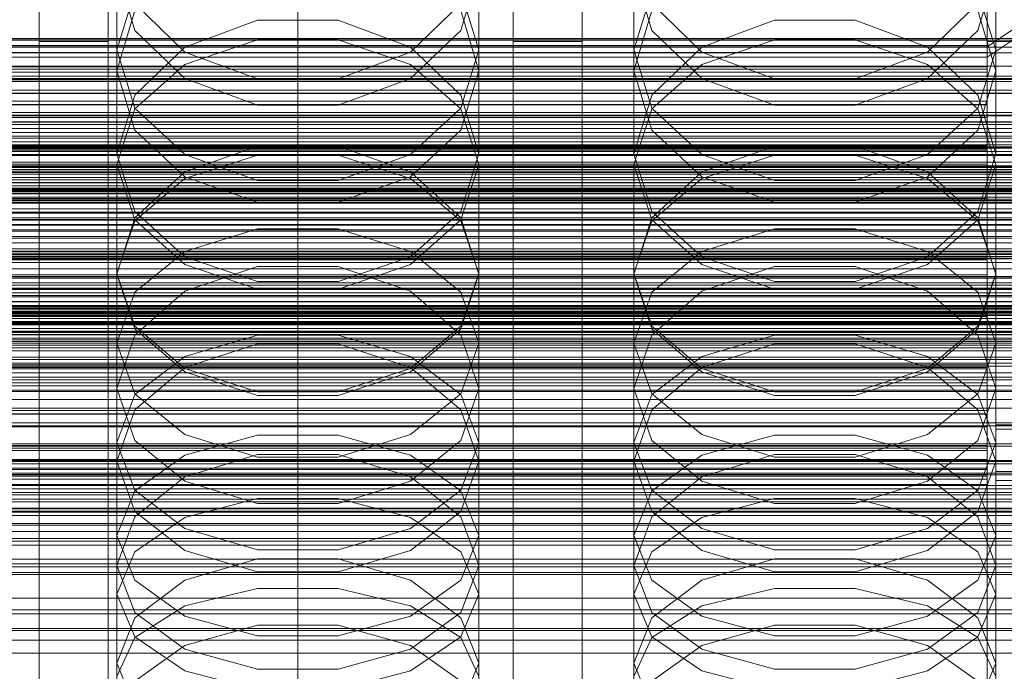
# Model space of a CAD drawing. Header units: millimetres. Extents: x -4738 to 65662, y -68080 to 6847.
# Tile 219 of 256: x 18 to 132, y -34598 to -34523. Entities that reach past the tile are written whole.
import ezdxf

# ---------------------------------------------------------------- set-up
doc = ezdxf.new("R2010")
doc.units = ezdxf.units.MM
for name, color, linetype, lineweight in [('COTAS_O', 1, 'Continuous', 0), ('COTAS_P', 1, 'Continuous', 0), ('frontal_briquetadora', 7, 'Continuous', 0), ('frontal_C01', 7, 'Continuous', 0), ('frontal_C02', 7, 'Continuous', 0), ('frontal_C03', 7, 'Continuous', 0), ('frontal_C04', 7, 'Continuous', 0), ('frontal_mezcladora', 7, 'Continuous', 0), ('frontal_secador', 7, 'Continuous', 0)]:
    doc.layers.add(name, color=color, linetype=linetype, lineweight=lineweight)
doc.dimstyles.new('R19_100', dxfattribs={"dimtxt": 250, "dimasz": 150, "dimexe": 150, "dimexo": 80, "dimgap": 100, "dimtad": 1, "dimtih": 1, "dimtoh": 1, "dimdsep": 46, "dimcen": 0.09, "dimadec": 0, "dimazin": 0, "dimtfac": 1, "dimtdec": 4, "dimtofl": 0, "dimtmove": 0, "dimatfit": 3, "dimfxl": 1, "dimtolj": 1, "dimtzin": 0, "dimarcsym": 0})

# ---------------------------------------------------------------- blocks, each defined once
blk = doc.blocks.new('DIM_R31_49')
at = {"layer": 'COTAS_P'}
for p, q in [((-150, -32300), (550, -32300)), ((550, -32300), (505, -32450)), ((550, -34900), (550, -32300)), ((550, -32300), (595, -32450)), ((550, -34900), (505, -34750)), ((550, -34900), (595, -34750)), ((-150, -34900), (550, -34900))]:
    blk.add_line(p, q, dxfattribs=at)
blk.add_text('2600 P', height=250, rotation=90, dxfattribs=at).set_placement((450, -33600))
blk = doc.blocks.new('DIM_R31_51')
at = {"layer": 'COTAS_O'}
for p, q in [((-650, -33700), (50, -33700)), ((50, -33700), (5, -33850)), ((50, -34900), (50, -33700)), ((50, -33700), (95, -33850)), ((50, -34900), (5, -34750)), ((50, -34900), (95, -34750)), ((-650, -34900), (50, -34900))]:
    blk.add_line(p, q, dxfattribs=at)
blk.add_text('1200 O', height=250, rotation=90, dxfattribs=at).set_placement((-50, -34300))
blk = doc.blocks.new('DIM_R31_52')
at = {"layer": 'COTAS_O'}
for p, q in [((-650, -34200), (-500, -34155)), ((650, -34200), (500, -34155)), ((-650, -34900), (-650, -34200)), ((-650, -34200), (650, -34200)), ((-650, -34200), (-500, -34245)), ((650, -34200), (500, -34245)), ((650, -34900), (650, -34200))]:
    blk.add_line(p, q, dxfattribs=at)
blk.add_text('1300 O', height=250, dxfattribs=at).set_placement((0, -34100))
blk = doc.blocks.new('DIM_R31_57')
at = {"layer": 'COTAS_P'}
for p, q in [((-305, -34680), (395, -34680)), ((395, -34680), (350, -34830)), ((395, -36000), (395, -34680)), ((395, -34680), (440, -34830)), ((395, -36000), (350, -35850)), ((395, -36000), (440, -35850)), ((-305, -36000), (395, -36000))]:
    blk.add_line(p, q, dxfattribs=at)
blk.add_text('1320 P', height=250, rotation=90, dxfattribs=at).set_placement((295, -35340))

msp = doc.modelspace()

# ---------------------------------------------------------------- linework, layer by layer
at = {"layer": 'frontal_briquetadora'}
for p, q in [((29, -34517.123), (29, -34528.769)), ((29, -34517.123), (31.08, -34524.071)), ((68.92, -34524.071), (71, -34517.123)), ((71, -34517.123), (71, -34528.769)), ((89, -34517.123), (89, -34528.769)), ((89, -34517.123), (91.08, -34524.071)), ((128.92, -34524.071), (131, -34517.123)), ((131, -34517.123), (131, -34528.769)), ((29, -34526.331), (31.08, -34519.58)), ((68.92, -34519.58), (71, -34526.331)), ((89, -34526.331), (91.08, -34519.58)), ((128.92, -34519.58), (131, -34526.331)), ((36.906, -34526.603), (31.08, -34520.952)), ((68.92, -34520.952), (63.094, -34526.603)), ((96.906, -34526.603), (91.08, -34520.952)), ((128.92, -34520.952), (123.094, -34526.603)), ((29, -34528.769), (31.08, -34521.752)), ((68.92, -34521.752), (71, -34528.769)), ((89, -34528.769), (91.08, -34521.752)), ((128.92, -34521.752), (131, -34528.769)), ((45.326, -34522.89), (36.906, -34526.023)), ((54.674, -34522.89), (45.326, -34522.89)), ((63.094, -34526.023), (54.674, -34522.89)), ((105.326, -34522.89), (96.906, -34526.023)), ((114.674, -34522.89), (105.326, -34522.89)), ((123.094, -34526.023), (114.674, -34522.89)), ((31.08, -34524.071), (36.907, -34529.643)), ((63.093, -34529.643), (68.92, -34524.071)), ((91.08, -34524.071), (96.907, -34529.643)), ((123.093, -34529.643), (128.92, -34524.071)), ((36.907, -34528.025), (45.327, -34525.158)), ((45.327, -34525.158), (54.673, -34525.158)), ((54.673, -34525.158), (63.093, -34528.025)), ((96.907, -34528.025), (105.327, -34525.158)), ((105.327, -34525.158), (114.673, -34525.158)), ((114.673, -34525.158), (123.093, -34528.025)), ((29, -34526.331), (29, -34538.419)), ((31.08, -34533.082), (29, -34526.331)), ((36.906, -34526.023), (31.08, -34531.596)), ((45.326, -34529.704), (36.906, -34526.603)), ((63.094, -34526.603), (54.674, -34529.704)), ((68.92, -34531.596), (63.094, -34526.023)), ((71, -34526.331), (68.92, -34533.082)), ((71, -34526.331), (71, -34538.419)), ((89, -34526.331), (89, -34538.419)), ((91.08, -34533.082), (89, -34526.331)), ((96.906, -34526.023), (91.08, -34531.596)), ((105.326, -34529.704), (96.906, -34526.603)), ((123.094, -34526.603), (114.674, -34529.704)), ((128.92, -34531.596), (123.094, -34526.023)), ((131, -34526.331), (128.92, -34533.082)), ((131, -34526.331), (131, -34538.419)), ((31.08, -34533.192), (36.907, -34528.025)), ((63.093, -34528.025), (68.92, -34533.192)), ((91.08, -34533.192), (96.907, -34528.025)), ((123.093, -34528.025), (128.92, -34533.192)), ((31.08, -34535.648), (29, -34528.769)), ((71, -34528.769), (68.92, -34535.649)), ((91.08, -34535.648), (89, -34528.769)), ((131, -34528.769), (128.92, -34535.649)), ((195, -34530), (-195, -34530)), ((36.907, -34529.643), (45.327, -34532.735)), ((54.674, -34529.704), (45.326, -34529.704)), ((54.673, -34532.735), (63.093, -34529.643)), ((96.907, -34529.643), (105.327, -34532.735)), ((114.674, -34529.704), (105.326, -34529.704)), ((114.673, -34532.735), (123.093, -34529.643)), ((31.08, -34531.596), (29, -34538.419)), ((71, -34538.419), (68.92, -34531.596)), ((91.08, -34531.596), (89, -34538.419)), ((131, -34538.419), (128.92, -34531.596)), ((45.327, -34532.735), (54.673, -34532.735)), ((105.327, -34532.735), (114.673, -34532.735)), ((29, -34539.635), (31.08, -34533.192)), ((36.907, -34538.496), (31.08, -34533.082)), ((68.92, -34533.082), (63.093, -34538.496)), ((68.92, -34533.192), (71, -34539.635)), ((89, -34539.635), (91.08, -34533.192)), ((96.907, -34538.496), (91.08, -34533.082)), ((128.92, -34533.082), (123.093, -34538.496)), ((128.92, -34533.192), (131, -34539.635)), ((36.906, -34541.066), (31.08, -34535.648)), ((68.92, -34535.649), (63.094, -34541.066)), ((96.906, -34541.066), (91.08, -34535.648)), ((128.92, -34535.649), (123.094, -34541.066)), ((195, -34537), (-195, -34537)), ((29, -34538.419), (31.08, -34545.1)), ((45.326, -34537.508), (36.906, -34540.51)), ((45.327, -34541.501), (36.907, -34538.496)), ((54.674, -34537.508), (45.326, -34537.508)), ((63.093, -34538.496), (54.673, -34541.501)), ((63.094, -34540.51), (54.674, -34537.508)), ((68.92, -34545.1), (71, -34538.419)), ((89, -34538.419), (91.08, -34545.1)), ((105.326, -34537.508), (96.906, -34540.51)), ((105.327, -34541.501), (96.907, -34538.496)), ((114.674, -34537.508), (105.326, -34537.508)), ((123.093, -34538.496), (114.673, -34541.501)), ((123.094, -34540.51), (114.674, -34537.508)), ((128.92, -34545.1), (131, -34538.419)), ((29, -34539.635), (29, -34552.363)), ((29, -34539.635), (31.08, -34546.078)), ((45.327, -34538.552), (36.907, -34541.275)), ((54.673, -34538.552), (45.327, -34538.552)), ((63.093, -34541.275), (54.673, -34538.552)), ((68.92, -34546.078), (71, -34539.635)), ((71, -34539.635), (71, -34552.363)), ((89, -34539.635), (89, -34552.363)), ((89, -34539.635), (91.08, -34546.078)), ((105.327, -34538.552), (96.907, -34541.275)), ((114.673, -34538.552), (105.327, -34538.552)), ((123.093, -34541.275), (114.673, -34538.552)), ((128.92, -34546.078), (131, -34539.635)), ((131, -34539.635), (131, -34552.363)), ((36.906, -34540.51), (31.08, -34545.844)), ((68.92, -34545.844), (63.094, -34540.51)), ((96.906, -34540.51), (91.08, -34545.844)), ((128.92, -34545.844), (123.094, -34540.51)), ((36.907, -34541.275), (31.08, -34546.182)), ((45.326, -34544.034), (36.906, -34541.066)), ((54.673, -34541.501), (45.327, -34541.501)), ((63.094, -34541.066), (54.674, -34544.034)), ((68.92, -34546.182), (63.093, -34541.275)), ((96.907, -34541.275), (91.08, -34546.182)), ((105.326, -34544.034), (96.906, -34541.066)), ((114.673, -34541.501), (105.327, -34541.501)), ((123.094, -34541.066), (114.674, -34544.034)), ((128.92, -34546.182), (123.093, -34541.275)), ((54.674, -34544.034), (45.326, -34544.034)), ((114.674, -34544.034), (105.326, -34544.034)), ((31.08, -34545.1), (36.906, -34550.353)), ((63.094, -34550.353), (68.92, -34545.1)), ((91.08, -34545.1), (96.906, -34550.353)), ((123.094, -34550.353), (128.92, -34545.1)), ((31.08, -34545.844), (29, -34552.363)), ((31.08, -34546.182), (29, -34552.301)), ((31.08, -34546.078), (36.907, -34551.244)), ((63.093, -34551.244), (68.92, -34546.078)), ((71, -34552.363), (68.92, -34545.844)), ((71, -34552.301), (68.92, -34546.182)), ((91.08, -34545.844), (89, -34552.363)), ((91.08, -34546.182), (89, -34552.301)), ((91.08, -34546.078), (96.907, -34551.244)), ((123.093, -34551.244), (128.92, -34546.078)), ((131, -34552.363), (128.92, -34545.844)), ((131, -34552.301), (128.92, -34546.182)), ((36.907, -34549.754), (45.327, -34547.13)), ((45.327, -34547.13), (54.673, -34547.13)), ((54.673, -34547.13), (63.093, -34549.754)), ((96.907, -34549.754), (105.327, -34547.13)), ((105.327, -34547.13), (114.673, -34547.13)), ((114.673, -34547.13), (123.093, -34549.754)), ((31.08, -34554.481), (36.907, -34549.754)), ((63.093, -34549.754), (68.92, -34554.481)), ((91.08, -34554.481), (96.907, -34549.754)), ((123.093, -34549.754), (128.92, -34554.481)), ((36.906, -34550.353), (45.326, -34553.23)), ((54.674, -34553.23), (63.094, -34550.353)), ((96.906, -34550.353), (105.326, -34553.23)), ((114.674, -34553.23), (123.094, -34550.353)), ((36.906, -34554.358), (45.326, -34551.493)), ((36.907, -34551.244), (45.327, -34554.112)), ((45.326, -34551.493), (54.674, -34551.493)), ((54.673, -34554.112), (63.093, -34551.244)), ((54.674, -34551.493), (63.094, -34554.358)), ((96.906, -34554.358), (105.326, -34551.493)), ((96.907, -34551.244), (105.327, -34554.112)), ((105.326, -34551.493), (114.674, -34551.493)), ((114.673, -34554.112), (123.093, -34551.244)), ((114.674, -34551.493), (123.094, -34554.358)), ((29, -34552.301), (29, -34565.638)), ((29, -34552.301), (31.08, -34558.42)), ((31.08, -34558.731), (29, -34552.363)), ((45.326, -34553.23), (54.674, -34553.23)), ((68.92, -34558.42), (71, -34552.301)), ((71, -34552.363), (68.92, -34558.731)), ((71, -34552.301), (71, -34565.638)), ((89, -34552.301), (89, -34565.638)), ((89, -34552.301), (91.08, -34558.42)), ((91.08, -34558.731), (89, -34552.363)), ((105.326, -34553.23), (114.674, -34553.23)), ((128.92, -34558.42), (131, -34552.301)), ((131, -34552.363), (128.92, -34558.731)), ((131, -34552.301), (131, -34565.638)), ((29, -34560.376), (31.08, -34554.481)), ((31.08, -34559.44), (36.906, -34554.358)), ((45.327, -34554.112), (54.673, -34554.112)), ((63.094, -34554.358), (68.92, -34559.44)), ((68.92, -34554.481), (71, -34560.376)), ((89, -34560.376), (91.08, -34554.481)), ((91.08, -34559.44), (96.906, -34554.358)), ((105.327, -34554.112), (114.673, -34554.112)), ((123.094, -34554.358), (128.92, -34559.44)), ((128.92, -34554.481), (131, -34560.376)), ((31.08, -34558.42), (36.907, -34563.327)), ((36.906, -34563.729), (31.08, -34558.731)), ((63.093, -34563.327), (68.92, -34558.42)), ((68.92, -34558.731), (63.094, -34563.729)), ((91.08, -34558.42), (96.907, -34563.327)), ((96.906, -34563.729), (91.08, -34558.731)), ((123.093, -34563.327), (128.92, -34558.42)), ((128.92, -34558.731), (123.094, -34563.729)), ((29, -34565.638), (31.08, -34559.44)), ((36.907, -34561.918), (45.327, -34559.449)), ((45.327, -34559.449), (54.673, -34559.449)), ((54.673, -34559.449), (63.093, -34561.918)), ((68.92, -34559.44), (71, -34565.638)), ((89, -34565.638), (91.08, -34559.44)), ((96.907, -34561.918), (105.327, -34559.449)), ((105.327, -34559.449), (114.673, -34559.449)), ((114.673, -34559.449), (123.093, -34561.918)), ((128.92, -34559.44), (131, -34565.638)), ((29, -34560.376), (29, -34574.101)), ((31.08, -34566.271), (29, -34560.376)), ((45.326, -34560.448), (36.906, -34563.217)), ((54.674, -34560.448), (45.326, -34560.448)), ((63.094, -34563.217), (54.674, -34560.448)), ((71, -34560.376), (68.92, -34566.271)), ((71, -34560.376), (71, -34574.101)), ((89, -34560.376), (89, -34574.101)), ((91.08, -34566.271), (89, -34560.376)), ((105.326, -34560.448), (96.906, -34563.217)), ((114.674, -34560.448), (105.326, -34560.448)), ((123.094, -34563.217), (114.674, -34560.448)), ((131, -34560.376), (128.92, -34566.271)), ((131, -34560.376), (131, -34574.101)), ((31.08, -34566.366), (36.907, -34561.918)), ((63.093, -34561.918), (68.92, -34566.366)), ((91.08, -34566.366), (96.907, -34561.918)), ((123.093, -34561.918), (128.92, -34566.366)), ((36.906, -34563.217), (31.08, -34568.125)), ((36.907, -34563.327), (45.327, -34566.05)), ((54.673, -34566.05), (63.093, -34563.327)), ((68.92, -34568.125), (63.094, -34563.217)), ((96.906, -34563.217), (91.08, -34568.125)), ((96.907, -34563.327), (105.327, -34566.05)), ((114.673, -34566.05), (123.093, -34563.327)), ((128.92, -34568.125), (123.094, -34563.217)), ((45.326, -34566.461), (36.906, -34563.729)), ((63.094, -34563.729), (54.674, -34566.461)), ((105.326, -34566.461), (96.906, -34563.729)), ((123.094, -34563.729), (114.674, -34566.461)), ((31.08, -34571.679), (29, -34565.638)), ((71, -34565.638), (68.92, -34571.679)), ((91.08, -34571.679), (89, -34565.638)), ((131, -34565.638), (128.92, -34571.679)), ((29, -34571.912), (31.08, -34566.366)), ((36.907, -34570.998), (31.08, -34566.271)), ((54.674, -34566.461), (45.326, -34566.461)), ((45.327, -34566.05), (54.673, -34566.05)), ((68.92, -34566.271), (63.093, -34570.998)), ((68.92, -34566.366), (71, -34571.912)), ((89, -34571.912), (91.08, -34566.366)), ((96.907, -34570.998), (91.08, -34566.271)), ((114.674, -34566.461), (105.326, -34566.461)), ((105.327, -34566.05), (114.673, -34566.05)), ((128.92, -34566.271), (123.093, -34570.998)), ((128.92, -34566.366), (131, -34571.912)), ((31.08, -34568.125), (29, -34574.101)), ((71, -34574.101), (68.92, -34568.125)), ((91.08, -34568.125), (89, -34574.101)), ((131, -34574.101), (128.92, -34568.125)), ((45.327, -34573.621), (36.907, -34570.998)), ((45.327, -34571.082), (36.907, -34573.39)), ((54.673, -34571.082), (45.327, -34571.082)), ((63.093, -34570.998), (54.673, -34573.621)), ((63.093, -34573.39), (54.673, -34571.082)), ((105.327, -34573.621), (96.907, -34570.998)), ((105.327, -34571.082), (96.907, -34573.39)), ((114.673, -34571.082), (105.327, -34571.082)), ((123.093, -34570.998), (114.673, -34573.621)), ((123.093, -34573.39), (114.673, -34571.082)), ((29, -34571.912), (29, -34586.193)), ((29, -34571.912), (31.08, -34577.459)), ((36.906, -34576.409), (31.08, -34571.679)), ((68.92, -34571.679), (63.094, -34576.409)), ((68.92, -34577.459), (71, -34571.912)), ((71, -34571.912), (71, -34586.193)), ((89, -34571.912), (89, -34586.193)), ((89, -34571.912), (91.08, -34577.459)), ((96.906, -34576.409), (91.08, -34571.679)), ((128.92, -34571.679), (123.094, -34576.409)), ((128.92, -34577.459), (131, -34571.912)), ((131, -34571.912), (131, -34586.193)), ((36.907, -34573.39), (31.08, -34577.548)), ((45.326, -34573.305), (36.906, -34575.925)), ((54.674, -34573.305), (45.326, -34573.305)), ((54.673, -34573.621), (45.327, -34573.621)), ((63.094, -34575.925), (54.674, -34573.305)), ((68.92, -34577.548), (63.093, -34573.39)), ((96.907, -34573.39), (91.08, -34577.548)), ((105.326, -34573.305), (96.906, -34575.925)), ((114.674, -34573.305), (105.326, -34573.305)), ((114.673, -34573.621), (105.327, -34573.621)), ((123.094, -34575.925), (114.674, -34573.305)), ((128.92, -34577.548), (123.093, -34573.39)), ((29, -34574.101), (31.08, -34579.916)), ((68.92, -34579.916), (71, -34574.101)), ((89, -34574.101), (91.08, -34579.916)), ((128.92, -34579.916), (131, -34574.101)), ((36.906, -34575.925), (31.08, -34580.562)), ((68.92, -34580.562), (63.094, -34575.925)), ((96.906, -34575.925), (91.08, -34580.562)), ((128.92, -34580.562), (123.094, -34575.925)), ((45.326, -34578.991), (36.906, -34576.409)), ((63.094, -34576.409), (54.674, -34578.991)), ((105.326, -34578.991), (96.906, -34576.409)), ((123.094, -34576.409), (114.674, -34578.991)), ((31.08, -34577.548), (29, -34582.734)), ((31.08, -34577.459), (36.907, -34581.907)), ((36.907, -34580.641), (45.327, -34578.443)), ((45.327, -34578.443), (54.673, -34578.443)), ((54.673, -34578.443), (63.093, -34580.641)), ((63.093, -34581.907), (68.92, -34577.459)), ((71, -34582.734), (68.92, -34577.548)), ((91.08, -34577.548), (89, -34582.734)), ((91.08, -34577.459), (96.907, -34581.907)), ((96.907, -34580.641), (105.327, -34578.443)), ((105.327, -34578.443), (114.673, -34578.443)), ((114.673, -34578.443), (123.093, -34580.641)), ((123.093, -34581.907), (128.92, -34577.459)), ((131, -34582.734), (128.92, -34577.548)), ((54.674, -34578.991), (45.326, -34578.991)), ((114.674, -34578.991), (105.326, -34578.991)), ((195, -34580), (-195, -34580)), ((31.08, -34580.562), (29, -34586.193)), ((31.08, -34579.916), (36.906, -34584.461)), ((31.08, -34584.6), (36.907, -34580.641)), ((63.093, -34580.641), (68.92, -34584.6)), ((63.094, -34584.461), (68.92, -34579.916)), ((71, -34586.193), (68.92, -34580.562)), ((91.08, -34580.562), (89, -34586.193)), ((91.08, -34579.916), (96.906, -34584.461)), ((91.08, -34584.6), (96.907, -34580.641)), ((123.093, -34580.641), (128.92, -34584.6)), ((123.094, -34584.461), (128.92, -34579.916)), ((131, -34586.193), (128.92, -34580.562)), ((36.907, -34581.907), (45.327, -34584.376)), ((54.673, -34584.376), (63.093, -34581.907)), ((96.907, -34581.907), (105.327, -34584.376)), ((114.673, -34584.376), (123.093, -34581.907)), ((29, -34582.734), (29, -34597.535)), ((29, -34582.734), (31.08, -34587.919)), ((68.92, -34587.919), (71, -34582.734)), ((71, -34582.734), (71, -34597.535)), ((89, -34582.734), (89, -34597.535)), ((89, -34582.734), (91.08, -34587.919)), ((128.92, -34587.919), (131, -34582.734)), ((131, -34582.734), (131, -34597.535)), ((29, -34589.538), (31.08, -34584.6)), ((36.906, -34584.461), (45.326, -34586.939)), ((45.327, -34584.376), (54.673, -34584.376)), ((54.674, -34586.939), (63.094, -34584.461)), ((68.92, -34584.6), (71, -34589.538)), ((89, -34589.538), (91.08, -34584.6)), ((96.906, -34584.461), (105.326, -34586.939)), ((105.327, -34584.376), (114.673, -34584.376)), ((114.674, -34586.939), (123.094, -34584.461)), ((128.92, -34584.6), (131, -34589.538)), ((31.08, -34591.656), (29, -34586.193)), ((36.906, -34587.908), (45.326, -34585.444)), ((45.326, -34585.444), (54.674, -34585.444)), ((54.674, -34585.444), (63.094, -34587.908)), ((71, -34586.193), (68.92, -34591.656)), ((91.08, -34591.656), (89, -34586.193)), ((96.906, -34587.908), (105.326, -34585.444)), ((105.326, -34585.444), (114.674, -34585.444)), ((114.674, -34585.444), (123.094, -34587.908)), ((131, -34586.193), (128.92, -34591.656)), ((195, -34587), (-195, -34587)), ((45.326, -34586.939), (54.674, -34586.939)), ((105.326, -34586.939), (114.674, -34586.939)), ((31.08, -34592.262), (36.906, -34587.908)), ((31.08, -34587.919), (36.907, -34592.078)), ((63.093, -34592.078), (68.92, -34587.919)), ((63.094, -34587.908), (68.92, -34592.262)), ((91.08, -34592.262), (96.906, -34587.908)), ((91.08, -34587.919), (96.907, -34592.078)), ((123.093, -34592.078), (128.92, -34587.919)), ((123.094, -34587.908), (128.92, -34592.262)), ((29, -34589.538), (29, -34604.666)), ((31.08, -34594.475), (29, -34589.538)), ((36.907, -34590.901), (45.327, -34588.873)), ((45.327, -34588.873), (54.673, -34588.873)), ((54.673, -34588.873), (63.093, -34590.901)), ((71, -34589.538), (68.92, -34594.475)), ((71, -34589.538), (71, -34604.666)), ((89, -34589.538), (89, -34604.666)), ((91.08, -34594.475), (89, -34589.538)), ((96.907, -34590.901), (105.327, -34588.873)), ((105.327, -34588.873), (114.673, -34588.873)), ((114.673, -34588.873), (123.093, -34590.901)), ((131, -34589.538), (128.92, -34594.475)), ((131, -34589.538), (131, -34604.666)), ((31.08, -34594.554), (36.907, -34590.901)), ((63.093, -34590.901), (68.92, -34594.554)), ((91.08, -34594.554), (96.907, -34590.901)), ((123.093, -34590.901), (128.92, -34594.554)), ((36.906, -34595.915), (31.08, -34591.656)), ((31.08, -34591.656), (36.906, -34595.915)), ((36.907, -34592.078), (45.327, -34594.385)), ((54.673, -34594.385), (63.093, -34592.078)), ((68.92, -34591.656), (63.094, -34595.915)), ((63.094, -34595.915), (68.92, -34591.656)), ((96.906, -34595.915), (91.08, -34591.656)), ((91.08, -34591.656), (96.906, -34595.915)), ((96.907, -34592.078), (105.327, -34594.385)), ((114.673, -34594.385), (123.093, -34592.078)), ((128.92, -34591.656), (123.094, -34595.915)), ((123.094, -34595.915), (128.92, -34591.656)), ((29, -34597.535), (31.08, -34592.262)), ((45.326, -34593.122), (36.906, -34595.48)), ((54.674, -34593.122), (45.326, -34593.122)), ((63.094, -34595.48), (54.674, -34593.122)), ((68.92, -34592.262), (71, -34597.535)), ((89, -34597.535), (91.08, -34592.262)), ((105.326, -34593.122), (96.906, -34595.48)), ((114.674, -34593.122), (105.326, -34593.122)), ((123.094, -34595.48), (114.674, -34593.122)), ((128.92, -34592.262), (131, -34597.535)), ((36.907, -34598.435), (31.08, -34594.475)), ((45.327, -34594.385), (54.673, -34594.385)), ((68.92, -34594.475), (63.093, -34598.435)), ((96.907, -34598.435), (91.08, -34594.475)), ((105.327, -34594.385), (114.673, -34594.385)), ((128.92, -34594.475), (123.093, -34598.435)), ((29, -34599.11), (31.08, -34594.554)), ((36.906, -34595.48), (31.08, -34599.639)), ((68.92, -34599.639), (63.094, -34595.48)), ((68.92, -34594.554), (71, -34599.11)), ((89, -34599.11), (91.08, -34594.554)), ((96.906, -34595.48), (91.08, -34599.639)), ((128.92, -34599.639), (123.094, -34595.48)), ((128.92, -34594.554), (131, -34599.11)), ((45.326, -34598.232), (36.906, -34595.915)), ((36.906, -34595.915), (45.326, -34598.232)), ((63.094, -34595.915), (54.674, -34598.232)), ((54.674, -34598.232), (63.094, -34595.915)), ((105.326, -34598.232), (96.906, -34595.915)), ((96.906, -34595.915), (105.326, -34598.232)), ((123.094, -34595.915), (114.674, -34598.232)), ((114.674, -34598.232), (123.094, -34595.915)), ((31.08, -34602.633), (29, -34597.535)), ((71, -34597.535), (68.92, -34602.634)), ((91.08, -34602.633), (89, -34597.535)), ((131, -34597.535), (128.92, -34602.634)), ((45.327, -34600.632), (36.907, -34598.435)), ((54.674, -34598.232), (45.326, -34598.232)), ((63.093, -34598.435), (54.673, -34600.632)), ((105.327, -34600.632), (96.907, -34598.435)), ((114.674, -34598.232), (105.326, -34598.232)), ((123.093, -34598.435), (114.673, -34600.632))]:
    msp.add_line(p, q, dxfattribs=at)
at = {"layer": 'frontal_C01'}
for p, q in [((130, -34263.359), (130, -34525.972)), ((130, -34525.972), (228.298, -34459.66)), ((130, -34782.805), (130, -34520.192)), ((-130, -34525.033), (130, -34525.033)), ((-130, -34525.825), (130, -34525.825)), ((130, -34525.825), (130, -34525.033)), ((130, -34525.033), (130, -34525.972)), ((130, -34528.294), (130, -34525.825)), ((-130, -34525.972), (130, -34525.972)), ((0, -34525.972), (130, -34525.972)), ((130, -34525.972), (130, -34788.585)), ((130, -34525.972), (130, -34528.578)), ((-130, -34528.294), (130, -34528.294)), ((-130, -34528.578), (130, -34528.578)), ((130, -34532.271), (130, -34528.294)), ((130, -34528.578), (130, -34532.673)), ((430, -34531.343), (-430, -34531.343)), ((-130, -34532.271), (130, -34532.271)), ((-130, -34532.673), (130, -34532.673)), ((130, -34537.486), (130, -34532.271)), ((130, -34532.673), (130, -34537.979)), ((430, -34536.343), (-430, -34536.343)), ((-130, -34537.486), (130, -34537.486)), ((-130, -34537.979), (130, -34537.979)), ((130, -34543.583), (130, -34537.486)), ((130, -34537.979), (130, -34544.133)), ((-148, -34541.432), (148, -34541.432)), ((-148, -34541.713), (148, -34541.713)), ((-148, -34541.765), (148, -34541.765)), ((-148, -34542.588), (148, -34542.588)), ((-148, -34542.688), (148, -34542.688)), ((-148, -34543.997), (148, -34543.997)), ((-148, -34544.139), (148, -34544.139)), ((130, -34543.583), (-130, -34543.583)), ((-130, -34544.133), (130, -34544.133)), ((130, -34550.147), (130, -34543.583)), ((130, -34544.133), (130, -34550.716)), ((-148, -34545.845), (148, -34545.845)), ((-148, -34546.019), (148, -34546.019)), ((148, -34548.005), (-148, -34548.005)), ((-148, -34548.2), (148, -34548.2)), ((-148, -34550.331), (148, -34550.331)), ((-148, -34550.532), (148, -34550.532)), ((-130, -34550.147), (130, -34550.147)), ((-130, -34550.716), (130, -34550.716)), ((130, -34556.731), (130, -34550.147)), ((130, -34550.716), (130, -34557.28)), ((-148, -34552.664), (148, -34552.664)), ((-148, -34552.858), (148, -34552.858)), ((-148, -34554.844), (148, -34554.844)), ((-148, -34555.019), (148, -34555.019)), ((-148, -34556.724), (148, -34556.724)), ((-130, -34556.731), (130, -34556.731)), ((130, -34562.885), (130, -34556.731)), ((-148, -34556.866), (148, -34556.866)), ((-130, -34557.28), (130, -34557.28)), ((130, -34557.28), (130, -34563.377)), ((-148, -34558.175), (148, -34558.175)), ((-148, -34558.276), (148, -34558.276)), ((-148, -34559.098), (148, -34559.098)), ((-148, -34559.151), (148, -34559.151)), ((-148, -34559.431), (148, -34559.431)), ((-130, -34562.885), (130, -34562.885)), ((-130, -34563.377), (130, -34563.377)), ((130, -34568.19), (130, -34562.885)), ((130, -34563.377), (130, -34568.592)), ((-130, -34568.19), (130, -34568.19)), ((130, -34572.285), (130, -34568.19)), ((-130, -34568.592), (130, -34568.592)), ((130, -34568.592), (130, -34572.569)), ((131, -34575.276), (131, -34569.884)), ((131, -34569.884), (149, -34569.884)), ((131, -34615.721), (131, -34569.884)), ((-130, -34572.285), (130, -34572.285)), ((-130, -34572.569), (130, -34572.569)), ((130, -34574.891), (130, -34572.285)), ((130, -34572.569), (130, -34575.038)), ((-130, -34574.891), (130, -34574.891)), ((-130, -34575.038), (130, -34575.038)), ((130, -34575.83), (130, -34574.891)), ((130, -34575.038), (130, -34575.83)), ((-130, -34575.83), (130, -34575.83)), ((149, -34575.276), (131, -34575.276)), ((131, -34621.113), (131, -34575.276)), ((430, -34586.343), (-430, -34586.343)), ((430, -34591.343), (-430, -34591.343))]:
    msp.add_line(p, q, dxfattribs=at)
at = {"layer": 'frontal_C02'}
for p, q in [((130, -34236.667), (130, -34527.162)), ((130, -34527.162), (228.298, -34461.426)), ((130, -34811.926), (130, -34521.432)), ((-130, -34526.029), (130, -34526.029)), ((-130, -34526.625), (130, -34526.625)), ((130, -34526.625), (130, -34526.029)), ((130, -34526.029), (130, -34527.162)), ((130, -34528.91), (130, -34526.625)), ((-130, -34527.162), (130, -34527.162)), ((0, -34527.162), (130, -34527.162)), ((130, -34527.162), (130, -34817.656)), ((130, -34527.162), (130, -34529.948)), ((-130, -34528.91), (130, -34528.91)), ((130, -34532.729), (130, -34528.91)), ((-130, -34529.948), (130, -34529.948)), ((130, -34529.948), (130, -34534.196)), ((-130, -34532.729), (130, -34532.729)), ((130, -34537.82), (130, -34532.729)), ((-130, -34534.196), (130, -34534.196)), ((130, -34534.196), (130, -34539.616)), ((-130, -34537.82), (130, -34537.82)), ((130, -34543.837), (130, -34537.82)), ((-130, -34539.616), (130, -34539.616)), ((130, -34539.616), (130, -34545.841)), ((-148, -34542.415), (148, -34542.415)), ((-148, -34542.626), (148, -34542.626)), ((-148, -34542.817), (148, -34542.817)), ((-148, -34543.436), (148, -34543.436)), ((-148, -34543.804), (148, -34543.804)), ((130, -34543.837), (-130, -34543.837)), ((130, -34550.37), (130, -34543.837)), ((-148, -34544.789), (148, -34544.789)), ((-148, -34545.309), (148, -34545.309)), ((-130, -34545.841), (130, -34545.841)), ((130, -34545.841), (130, -34552.445)), ((-148, -34546.593), (148, -34546.593)), ((-148, -34547.23), (148, -34547.23)), ((148, -34548.725), (-148, -34548.725)), ((-148, -34549.435), (148, -34549.435)), ((-148, -34551.04), (148, -34551.04)), ((-130, -34550.37), (130, -34550.37)), ((130, -34556.974), (130, -34550.37)), ((-148, -34551.775), (148, -34551.775)), ((-130, -34552.445), (130, -34552.445)), ((130, -34552.445), (130, -34558.978)), ((-148, -34553.38), (148, -34553.38)), ((-148, -34554.09), (148, -34554.09)), ((-148, -34555.585), (148, -34555.585)), ((-148, -34556.222), (148, -34556.222)), ((-148, -34557.506), (148, -34557.506)), ((-130, -34556.974), (130, -34556.974)), ((130, -34563.199), (130, -34556.974)), ((-148, -34558.026), (148, -34558.026)), ((-148, -34559.011), (148, -34559.011)), ((-130, -34558.978), (130, -34558.978)), ((130, -34558.978), (130, -34564.995)), ((-148, -34559.379), (148, -34559.379)), ((-148, -34559.998), (148, -34559.998)), ((-148, -34560.189), (148, -34560.189)), ((-148, -34560.4), (148, -34560.4)), ((-130, -34563.199), (130, -34563.199)), ((130, -34568.62), (130, -34563.199)), ((-130, -34564.995), (130, -34564.995)), ((130, -34564.995), (130, -34570.087)), ((-130, -34568.62), (130, -34568.62)), ((130, -34572.868), (130, -34568.62)), ((-130, -34570.087), (130, -34570.087)), ((130, -34570.087), (130, -34573.905)), ((131, -34576.343), (131, -34570.382)), ((131, -34570.382), (149, -34570.382)), ((131, -34615.818), (131, -34570.382)), ((-130, -34572.868), (130, -34572.868)), ((-130, -34573.905), (130, -34573.905)), ((130, -34575.653), (130, -34572.868)), ((130, -34573.905), (130, -34576.19)), ((-130, -34575.653), (130, -34575.653)), ((-130, -34576.19), (130, -34576.19)), ((130, -34576.786), (130, -34575.653)), ((130, -34576.19), (130, -34576.786)), ((-130, -34576.786), (130, -34576.786)), ((149, -34576.343), (131, -34576.343)), ((131, -34621.779), (131, -34576.343)), ((-450, -34591.833), (450, -34591.833)), ((-559, -34596.399), (559, -34596.399))]:
    msp.add_line(p, q, dxfattribs=at)
at = {"layer": 'frontal_C03'}
for p, q in [((1250, -34529.782), (-1250, -34529.782)), ((1250, -34531.387), (-1250, -34531.387)), ((1250, -34533.593), (-1250, -34533.593)), ((1250, -34533.909), (-1250, -34533.909)), ((1250, -34534.703), (-1250, -34534.703)), ((-1250, -34535.467), (1250, -34535.467)), ((1250, -34536.59), (-1250, -34536.59)), ((1250, -34537.355), (-1250, -34537.355)), ((1496, -34538.493), (-1496, -34538.493)), ((1250, -34538.149), (-1250, -34538.149)), ((1250, -34538.465), (-1250, -34538.465)), ((1496, -34538.61), (-1496, -34538.61)), ((1496, -34539.876), (-1496, -34539.876)), ((1496, -34540.211), (-1496, -34540.211)), ((-1250, -34541.168), (1250, -34541.168)), ((1496, -34542.551), (-1496, -34542.551)), ((1496, -34543.052), (-1496, -34543.052)), ((1250, -34543.061), (-1250, -34543.061)), ((-1496, -34546.109), (1496, -34546.109)), ((1496, -34546.701), (-1496, -34546.701)), ((1496, -34550.009), (-1496, -34550.009)), ((1496, -34550.601), (-1496, -34550.601)), ((1496, -34553.657), (-1496, -34553.657)), ((1496, -34554.159), (-1496, -34554.159)), ((1250, -34553.649), (-1250, -34553.649)), ((1250, -34555.541), (-1250, -34555.541)), ((1496, -34556.498), (-1496, -34556.498)), ((1250, -34556.05), (-1250, -34556.05)), ((1250, -34556.367), (-1250, -34556.367)), ((1496, -34556.833), (-1496, -34556.833)), ((1250, -34557.161), (-1250, -34557.161)), ((-1250, -34557.925), (1250, -34557.925)), ((1496, -34558.099), (-1496, -34558.099)), ((1496, -34558.217), (-1496, -34558.217)), ((1250, -34559.048), (-1250, -34559.048)), ((1250, -34559.812), (-1250, -34559.812)), ((1250, -34560.606), (-1250, -34560.606)), ((1250, -34560.923), (-1250, -34560.923)), ((1250, -34565.323), (-1250, -34565.323)), ((1250, -34566.927), (-1250, -34566.927)), ((1250, -34574.414), (-1250, -34574.414)), ((1250, -34575.486), (-1250, -34575.486)), ((1250, -34578.508), (-1250, -34578.508)), ((1250, -34578.825), (-1250, -34578.825)), ((1250, -34579.537), (-1250, -34579.537)), ((1250, -34579.619), (-1250, -34579.619)), ((1250, -34579.914), (-1250, -34579.914)), ((-1250, -34580.383), (1250, -34580.383)), ((1250, -34581.506), (-1250, -34581.506)), ((1250, -34582.27), (-1250, -34582.27)), ((1250, -34583.064), (-1250, -34583.064)), ((1250, -34583.38), (-1250, -34583.38))]:
    msp.add_line(p, q, dxfattribs=at)
at = {"layer": 'frontal_C04'}
for p, q in [((225, -34525.221), (-225, -34525.221)), ((-225, -34528.221), (225, -34528.221)), ((225, -34529.389), (-225, -34529.389)), ((225, -34535.93), (-225, -34535.93)), ((188, -34537.67), (-188, -34537.67)), ((-225, -34539.787), (225, -34539.787)), ((225, -34540.754), (-225, -34540.754)), ((-188, -34540.406), (188, -34540.406)), ((225, -34545.174), (-225, -34545.174)), ((-225, -34549.771), (225, -34549.771)), ((225, -34550.081), (-225, -34550.081)), ((225, -34552.673), (-225, -34552.673)), ((225, -34557.012), (-225, -34557.012)), ((-225, -34557.869), (225, -34557.869)), ((225, -34558.198), (-225, -34558.198)), ((225, -34561.28), (-225, -34561.28)), ((225, -34562.721), (-225, -34562.721)), ((-225, -34563.836), (225, -34563.836)), ((-188, -34569.619), (188, -34569.619)), ((188, -34572.356), (-188, -34572.356)), ((188, -34587.263), (-188, -34587.263)), ((-188, -34589.999), (188, -34589.999))]:
    msp.add_line(p, q, dxfattribs=at)
at = {"layer": 'frontal_mezcladora'}
for p, q in [((20, -34525.346), (20, -34470.534)), ((28, -34525.346), (28, -34470.534)), ((75, -34525.346), (75, -34470.534)), ((83, -34525.346), (83, -34470.534)), ((130, -34525.346), (130, -34470.534)), ((20, -34590), (20, -34525.346)), ((20, -34525.346), (28, -34525.346)), ((28, -34590), (28, -34525.346)), ((75, -34590), (75, -34525.346)), ((75, -34525.346), (83, -34525.346)), ((83, -34590), (83, -34525.346)), ((130, -34590), (130, -34525.346)), ((130, -34525.346), (138, -34525.346)), ((-315, -34535), (315, -34535)), ((-420, -34542.102), (240, -34542.102)), ((240, -34590), (-420, -34590)), ((20, -34654.654), (20, -34590)), ((28, -34590), (20, -34590)), ((28, -34590), (28, -34654.654)), ((75, -34654.654), (75, -34590)), ((83, -34590), (75, -34590)), ((83, -34590), (83, -34654.654)), ((130, -34654.654), (130, -34590)), ((138, -34590), (130, -34590))]:
    msp.add_line(p, q, dxfattribs=at)
at = {"layer": 'frontal_secador'}
for p, q in [((-1250, -34525), (1250, -34525)), ((1250, -34526), (-1250, -34526)), ((-1250, -34526.659), (1250, -34526.659)), ((1250, -34529.659), (-1250, -34529.659)), ((-1250, -34531), (1250, -34531)), ((1250, -34534), (-1250, -34534)), ((-1250, -34534.728), (1250, -34534.728)), ((-1250, -34537.588), (1250, -34537.588)), ((1250, -34537.611), (-1250, -34537.611)), ((1250, -34537.728), (-1250, -34537.728)), ((-1250, -34539.387), (1250, -34539.387)), ((1250, -34539.918), (-1250, -34539.918)), ((-1250, -34540), (1250, -34540)), ((1250, -34540.588), (-1250, -34540.588)), ((1250, -34542.387), (-1250, -34542.387)), ((1250, -34543), (-1250, -34543)), ((-1250, -34543.65), (1250, -34543.65)), ((1250, -34544), (-1250, -34544)), ((1250, -34547.382), (-1250, -34547.382)), ((-1250, -34548), (1250, -34548)), ((1250, -34549.689), (-1250, -34549.689)), ((-1250, -34550), (1250, -34550)), ((1250, -34554), (-1250, -34554)), ((1250, -34554.545), (-1250, -34554.545)), ((-1250, -34555), (1250, -34555)), ((1250, -34556), (-1250, -34556)), ((1250, -34556.144), (-1250, -34556.144)), ((1250, -34556.709), (-1250, -34556.709)), ((1250, -34558.686), (-1250, -34558.686)), ((1250, -34560), (-1250, -34560)), ((1320, -34562), (-1320, -34562)), ((1320, -34562.273), (-1320, -34562.273)), ((1250, -34562), (-1250, -34562)), ((1320, -34563.072), (-1320, -34563.072)), ((1320, -34564.343), (-1320, -34564.343)), ((1250, -34564.651), (-1250, -34564.651)), ((1250, -34565.859), (-1250, -34565.859)), ((1320, -34566), (-1320, -34566)), ((-1250, -34566), (1250, -34566)), ((1320, -34567.929), (-1320, -34567.929)), ((-1320, -34570), (1320, -34570)), ((-1250, -34570), (1250, -34570)), ((1320, -34572.071), (-1320, -34572.071)), ((1320, -34574), (-1320, -34574)), ((1250, -34574.141), (-1250, -34574.141)), ((1320, -34575.657), (-1320, -34575.657)), ((1320, -34576.928), (-1320, -34576.928)), ((1250, -34577.285), (-1250, -34577.285)), ((1320, -34577.727), (-1320, -34577.727)), ((1320, -34578), (-1320, -34578)), ((1250, -34578), (-1250, -34578)), ((1250, -34581.314), (-1250, -34581.314)), ((1250, -34583.856), (-1250, -34583.856)), ((1250, -34585.455), (-1250, -34585.455)), ((1250, -34586), (-1250, -34586)), ((1360, -34593.5), (-1360, -34593.5)), ((1250, -34593.75), (-1250, -34593.75)), ((1360, -34594.863), (-1360, -34594.863))]:
    msp.add_line(p, q, dxfattribs=at)

# ---------------------------------------------------------------- dimensions: what is measured, and where the dimension line sits
at = {"layer": 'COTAS_O'}
for p2, distance, picture, middle in [((-650, -33700), -700, 'DIM_R31_51', (50, -34300)), ((650, -34900), 700, 'DIM_R31_52', (0, -34200))]:
    dim = msp.add_aligned_dim(p1=(-650, -34900), p2=p2, distance=distance, text='<> O', dimstyle='R19_100', dxfattribs=at)
    dim.commit()
    dim.dimension.update_dxf_attribs({"geometry": picture, "text_midpoint": middle})
at = {"layer": 'COTAS_P'}
for p1, p2, picture, middle in [((-150, -34900), (-150, -32300), 'DIM_R31_49', (550, -33600)), ((-305, -36000), (-305, -34680), 'DIM_R31_57', (395, -35340))]:
    dim = msp.add_aligned_dim(p1=p1, p2=p2, distance=-700, text='<> P', dimstyle='R19_100', dxfattribs=at)
    dim.commit()
    dim.dimension.update_dxf_attribs({"geometry": picture, "text_midpoint": middle})

doc.saveas('drawing.dxf')
